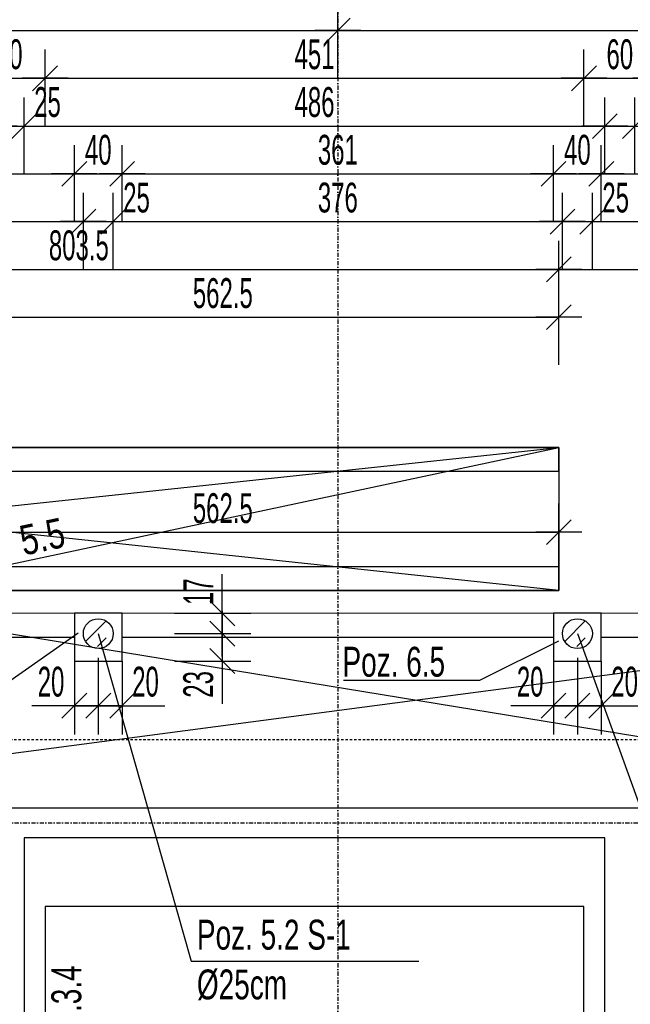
# Model space of a CAD drawing. Header units: millimetres. Extents: x -12386 to -7050, y -1495 to 2173.
# Tile 18 of 25: x -10672 to -10161, y 904 to 1729. Entities that reach past the tile are written whole.
import ezdxf

# ---------------------------------------------------------------- set-up
doc = ezdxf.new("R2010")
doc.units = ezdxf.units.MM
doc.header["$LTSCALE"] = 10
doc.linetypes.add('MO', pattern=[0.7, 0.35, -0.17, 0.01, -0.17])
doc.linetypes.add('MP', pattern=[0.36, 0.2, -0.16])
for name, color, linetype in [('BA_szr', 1, 'Continuous'), ('BA_txs', 2, 'Continuous'), ('BA_wis', 2, 'Continuous'), ('BA_wym', 1, 'Continuous'), ('BD_lpm', 1, 'MP'), ('BD_osm', 1, 'MO'), ('BD_wic', 1, 'Continuous'), ('BD_wig', 3, 'Continuous'), ('BD_wis', 2, 'Continuous'), ('BZ_odn', 1, 'Continuous'), ('BZ_txs', 2, 'Continuous')]:
    doc.layers.add(name, color=color, linetype=linetype)
doc.styles.add('BIKTS', font='bikromsw.shx', dxfattribs={"width": 0.8})
doc.styles.add('BIKWYM', font='bikromsw.shx', dxfattribs={"width": 0.6})
doc.dimstyles.new('BA_KR_100_cm', dxfattribs={"dimtxt": 25, "dimasz": 1.666667, "dimexe": 24, "dimexo": 0, "dimgap": 0, "dimtad": 0, "dimdec": 1, "dimrnd": 0.5, "dimzin": 9, "dimdsep": 46, "dimtxsty": 'BIKWYM', "dimblk": 'WYM-KR', "dimcen": 0, "dimdle": 20, "dimclrd": 256, "dimclre": 256, "dimclrt": 2, "dimadec": 0, "dimazin": 0, "dimtfac": 0.033333, "dimtdec": 1, "dimtmove": 0, "dimatfit": 3, "dimldrblk": 'WYM-KR', "dimfxl": 25, "dimfxlon": 1, "dimtvp": 0.8, "dimtolj": 1, "dimarcsym": 0})
doc.dimstyles.new('BZ_ST_100_cm', dxfattribs={"dimtxt": 25, "dimasz": 1.666667, "dimexe": 24, "dimexo": 0, "dimgap": 0, "dimtad": 0, "dimdec": 1, "dimrnd": 0.5, "dimdsep": 46, "dimtxsty": 'BIKWYM', "dimblk": 'WYM-ST', "dimcen": 0, "dimdle": 20, "dimclrd": 256, "dimclre": 256, "dimclrt": 7, "dimadec": 0, "dimazin": 0, "dimtfac": 0.033333, "dimtdec": 1, "dimtix": 1, "dimtmove": 2, "dimatfit": 3, "dimldrblk": 'WYM-ST', "dimfxl": 25, "dimfxlon": 1, "dimtvp": 0.8, "dimtolj": 1, "dimtzin": 0, "dimarcsym": 0})

# ---------------------------------------------------------------- blocks, each defined once
blk = doc.blocks.new('WYM-ST')
blk.add_hatch(color=256).paths.add_polyline_path([(-13, 2.88), (0, 0), (-13, -2.88)])
blk.add_lwpolyline([(0, 0), (-13, 2.88), (-13, -2.88), (0, 0)])
blk = doc.blocks.new('WYM-KR')
at = {"color": 7, "linetype": 'ByBlock'}
blk.add_line((6.24, 6.24), (-6.24, -6.24), dxfattribs=at)
at = {"linetype": 'ByBlock'}
blk.add_line((11.52, 0), (-11.52, 0), dxfattribs=at)
blk = doc.blocks.new('*D127')
at = {"layer": 'BA_wym', "lineweight": -2}
for p, q in [((-10693.08, 1599.85), (-10693.08, 1663.85)), ((-10668.08, 1599.85), (-10668.08, 1663.85)), ((-10694.74, 1639.85), (-10696.41, 1639.85)), ((-10693.08, 1639.85), (-10668.08, 1639.85)), ((-10666.41, 1639.85), (-10632.36, 1639.85))]:
    blk.add_line(p, q, dxfattribs=at)
at = {"layer": 'Defpoints', "color": 0}
for p in [(-10668.08, 1639.85), (-10693.08, 1043.85), (-10668.08, 1043.85)]:
    blk.add_point(p, dxfattribs=at)
at = {"layer": 'BA_wym', "lineweight": -2, "xscale": 1.666666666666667, "yscale": 1.666666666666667, "zscale": 1.666666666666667}
blk.add_blockref('WYM-KR', (-10693.08, 1639.85), dxfattribs=at)
at = {"layer": 'BA_wym', "lineweight": -2, "xscale": 1.666666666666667, "yscale": 1.666666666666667, "zscale": 1.666666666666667, "rotation": 180}
blk.add_blockref('WYM-KR', (-10668.08, 1639.85), dxfattribs=at)
at = {"layer": 'BA_wym', "color": 2, "insert": (-10648.55, 1659.85), "char_height": 25, "attachment_point": 5, "style": 'BIKWYM'}
blk.add_mtext('\\A1;25', dxfattribs=at)
blk = doc.blocks.new('*D128')
at = {"layer": 'BA_wym', "lineweight": -2}
for p, q in [((-10668.08, 1599.85), (-10668.08, 1663.85)), ((-10182.08, 1599.85), (-10182.08, 1663.85)), ((-10666.41, 1639.85), (-10183.74, 1639.85))]:
    blk.add_line(p, q, dxfattribs=at)
at = {"layer": 'Defpoints', "color": 0}
for p in [(-10182.08, 1639.85), (-10668.08, 1043.85), (-10182.08, 1043.85)]:
    blk.add_point(p, dxfattribs=at)
at = {"layer": 'BA_wym', "lineweight": -2, "xscale": 1.666666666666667, "yscale": 1.666666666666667, "zscale": 1.666666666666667, "rotation": 180}
blk.add_blockref('WYM-KR', (-10668.08, 1639.85), dxfattribs=at)
at = {"layer": 'BA_wym', "lineweight": -2, "xscale": 1.666666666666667, "yscale": 1.666666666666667, "zscale": 1.666666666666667}
blk.add_blockref('WYM-KR', (-10182.08, 1639.85), dxfattribs=at)
at = {"layer": 'BA_wym', "color": 2, "insert": (-10425.08, 1659.85), "char_height": 25, "attachment_point": 5, "style": 'BIKWYM'}
blk.add_mtext('\\A1;486', dxfattribs=at)
blk = doc.blocks.new('*D129')
at = {"layer": 'BA_wym', "lineweight": -2}
for p, q in [((-10182.08, 1599.85), (-10182.08, 1663.85)), ((-10157.08, 1599.85), (-10157.08, 1663.85)), ((-10183.74, 1639.85), (-10185.41, 1639.85)), ((-10182.08, 1639.85), (-10157.08, 1639.85)), ((-10155.41, 1639.85), (-10121.36, 1639.85))]:
    blk.add_line(p, q, dxfattribs=at)
at = {"layer": 'Defpoints', "color": 0}
for p in [(-10157.08, 1639.85), (-10182.08, 1043.85), (-10157.08, 1043.85)]:
    blk.add_point(p, dxfattribs=at)
at = {"layer": 'BA_wym', "lineweight": -2, "xscale": 1.666666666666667, "yscale": 1.666666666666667, "zscale": 1.666666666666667}
blk.add_blockref('WYM-KR', (-10182.08, 1639.85), dxfattribs=at)
at = {"layer": 'BA_wym', "lineweight": -2, "xscale": 1.666666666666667, "yscale": 1.666666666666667, "zscale": 1.666666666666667, "rotation": 180}
blk.add_blockref('WYM-KR', (-10157.08, 1639.85), dxfattribs=at)
at = {"layer": 'BA_wym', "color": 2, "insert": (-10137.55, 1659.85), "char_height": 25, "attachment_point": 5, "style": 'BIKWYM'}
blk.add_mtext('\\A1;25', dxfattribs=at)
blk = doc.blocks.new('*D130')
at = {"layer": 'BA_wym', "lineweight": -2}
for p, q in [((-10157.08, 1599.85), (-10157.08, 1663.85)), ((-9818.07, 1599.85), (-9818.07, 1663.85)), ((-10155.41, 1639.85), (-9819.74, 1639.85))]:
    blk.add_line(p, q, dxfattribs=at)
at = {"layer": 'Defpoints', "color": 0}
for p in [(-9818.07, 1639.85), (-9818.07, 1119.71), (-10157.08, 1043.85)]:
    blk.add_point(p, dxfattribs=at)
at = {"layer": 'BA_wym', "lineweight": -2, "xscale": 1.666666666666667, "yscale": 1.666666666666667, "zscale": 1.666666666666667, "rotation": 180}
blk.add_blockref('WYM-KR', (-10157.08, 1639.85), dxfattribs=at)
at = {"layer": 'BA_wym', "lineweight": -2, "xscale": 1.666666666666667, "yscale": 1.666666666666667, "zscale": 1.666666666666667}
blk.add_blockref('WYM-KR', (-9818.07, 1639.85), dxfattribs=at)
at = {"layer": 'BA_wym', "color": 2, "insert": (-9987.57, 1659.85), "char_height": 25, "attachment_point": 5, "style": 'BIKWYM'}
blk.add_mtext('\\A1;339', dxfattribs=at)
blk = doc.blocks.new('*D138')
at = {"layer": 'BA_wym', "lineweight": -2}
for p, q in [((-10710.58, 1639.85), (-10710.58, 1703.85)), ((-10650.58, 1639.85), (-10650.58, 1703.85)), ((-10708.91, 1679.85), (-10652.24, 1679.85))]:
    blk.add_line(p, q, dxfattribs=at)
at = {"layer": 'Defpoints', "color": 0}
for p in [(-10650.58, 1679.85), (-10710.58, 986.35), (-10650.58, 986.35)]:
    blk.add_point(p, dxfattribs=at)
at = {"layer": 'BA_wym', "lineweight": -2, "xscale": 1.666666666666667, "yscale": 1.666666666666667, "zscale": 1.666666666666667, "rotation": 180}
blk.add_blockref('WYM-KR', (-10710.58, 1679.85), dxfattribs=at)
at = {"layer": 'BA_wym', "lineweight": -2, "xscale": 1.666666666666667, "yscale": 1.666666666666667, "zscale": 1.666666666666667}
blk.add_blockref('WYM-KR', (-10650.58, 1679.85), dxfattribs=at)
at = {"layer": 'BA_wym', "color": 2, "insert": (-10680.58, 1699.85), "char_height": 25, "attachment_point": 5, "style": 'BIKWYM'}
blk.add_mtext('\\A1;60', dxfattribs=at)
blk = doc.blocks.new('*D139')
at = {"layer": 'BA_wym', "lineweight": -2}
for p, q in [((-10650.58, 1639.85), (-10650.58, 1703.85)), ((-10199.58, 1639.85), (-10199.58, 1703.85)), ((-10648.91, 1679.85), (-10201.24, 1679.85))]:
    blk.add_line(p, q, dxfattribs=at)
at = {"layer": 'Defpoints', "color": 0}
for p in [(-10199.58, 1679.85), (-10650.58, 986.35), (-10199.58, 986.35)]:
    blk.add_point(p, dxfattribs=at)
at = {"layer": 'BA_wym', "lineweight": -2, "xscale": 1.666666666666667, "yscale": 1.666666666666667, "zscale": 1.666666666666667, "rotation": 180}
blk.add_blockref('WYM-KR', (-10650.58, 1679.85), dxfattribs=at)
at = {"layer": 'BA_wym', "lineweight": -2, "xscale": 1.666666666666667, "yscale": 1.666666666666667, "zscale": 1.666666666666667}
blk.add_blockref('WYM-KR', (-10199.58, 1679.85), dxfattribs=at)
at = {"layer": 'BA_wym', "color": 2, "insert": (-10425.08, 1699.85), "char_height": 25, "attachment_point": 5, "style": 'BIKWYM'}
blk.add_mtext('\\A1;451', dxfattribs=at)
blk = doc.blocks.new('*D140')
at = {"layer": 'BA_wym', "lineweight": -2}
for p, q in [((-10199.58, 1639.85), (-10199.58, 1703.85)), ((-10139.58, 1639.85), (-10139.58, 1703.85)), ((-10197.91, 1679.85), (-10141.24, 1679.85))]:
    blk.add_line(p, q, dxfattribs=at)
at = {"layer": 'Defpoints', "color": 0}
for p in [(-10139.58, 1679.85), (-10199.58, 986.35), (-10139.58, 986.35)]:
    blk.add_point(p, dxfattribs=at)
at = {"layer": 'BA_wym', "lineweight": -2, "xscale": 1.666666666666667, "yscale": 1.666666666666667, "zscale": 1.666666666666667, "rotation": 180}
blk.add_blockref('WYM-KR', (-10199.58, 1679.85), dxfattribs=at)
at = {"layer": 'BA_wym', "lineweight": -2, "xscale": 1.666666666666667, "yscale": 1.666666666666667, "zscale": 1.666666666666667}
blk.add_blockref('WYM-KR', (-10139.58, 1679.85), dxfattribs=at)
at = {"layer": 'BA_wym', "color": 2, "insert": (-10169.58, 1699.85), "char_height": 25, "attachment_point": 5, "style": 'BIKWYM'}
blk.add_mtext('\\A1;60', dxfattribs=at)
blk = doc.blocks.new('*D148')
at = {"layer": 'BA_wym', "lineweight": -2}
for p, q in [((-11005.58, 1679.85), (-11005.58, 1743.85)), ((-10405.58, 1679.85), (-10405.58, 1743.85)), ((-11003.91, 1719.85), (-10407.24, 1719.85))]:
    blk.add_line(p, q, dxfattribs=at)
at = {"layer": 'Defpoints', "color": 0}
for p in [(-10405.58, 1719.85), (-11005.58, 1379.85), (-10405.58, 1222.75)]:
    blk.add_point(p, dxfattribs=at)
at = {"layer": 'BA_wym', "lineweight": -2, "xscale": 1.666666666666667, "yscale": 1.666666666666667, "zscale": 1.666666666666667, "rotation": 180}
blk.add_blockref('WYM-KR', (-11005.58, 1719.85), dxfattribs=at)
at = {"layer": 'BA_wym', "lineweight": -2, "xscale": 1.666666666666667, "yscale": 1.666666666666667, "zscale": 1.666666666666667}
blk.add_blockref('WYM-KR', (-10405.58, 1719.85), dxfattribs=at)
at = {"layer": 'BA_wym', "color": 2, "insert": (-10705.58, 1739.85), "char_height": 25, "attachment_point": 5, "style": 'BIKWYM'}
blk.add_mtext('\\A1;600', dxfattribs=at)
blk = doc.blocks.new('*D149')
at = {"layer": 'BA_wym', "lineweight": -2}
for p, q in [((-10405.58, 1679.85), (-10405.58, 1743.85)), ((-9805.58, 1679.85), (-9805.58, 1743.85)), ((-10403.91, 1719.85), (-9807.24, 1719.85))]:
    blk.add_line(p, q, dxfattribs=at)
at = {"layer": 'Defpoints', "color": 0}
for p in [(-9805.58, 1719.85), (-9805.58, 1370.37), (-10405.58, 1361.23)]:
    blk.add_point(p, dxfattribs=at)
at = {"layer": 'BA_wym', "lineweight": -2, "xscale": 1.666666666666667, "yscale": 1.666666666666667, "zscale": 1.666666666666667, "rotation": 180}
blk.add_blockref('WYM-KR', (-10405.58, 1719.85), dxfattribs=at)
at = {"layer": 'BA_wym', "lineweight": -2, "xscale": 1.666666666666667, "yscale": 1.666666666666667, "zscale": 1.666666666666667}
blk.add_blockref('WYM-KR', (-9805.58, 1719.85), dxfattribs=at)
at = {"layer": 'BA_wym', "color": 2, "insert": (-10105.58, 1739.85), "char_height": 25, "attachment_point": 5, "style": 'BIKWYM'}
blk.add_mtext('\\A1;600', dxfattribs=at)
blk = doc.blocks.new('*D155')
at = {"layer": 'BA_wym', "lineweight": -2}
for p, q in [((-10935.58, 1719.85), (-10935.58, 1783.85)), ((-9875.58, 1719.85), (-9875.58, 1783.85)), ((-10933.91, 1759.85), (-9877.24, 1759.85))]:
    blk.add_line(p, q, dxfattribs=at)
at = {"layer": 'Defpoints', "color": 0}
for p in [(-9875.58, 1759.85), (-10935.58, 1172.35), (-9875.58, 1172.35)]:
    blk.add_point(p, dxfattribs=at)
at = {"layer": 'BA_wym', "lineweight": -2, "xscale": 1.666666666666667, "yscale": 1.666666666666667, "zscale": 1.666666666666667, "rotation": 180}
blk.add_blockref('WYM-KR', (-10935.58, 1759.85), dxfattribs=at)
at = {"layer": 'BA_wym', "lineweight": -2, "xscale": 1.666666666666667, "yscale": 1.666666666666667, "zscale": 1.666666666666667}
blk.add_blockref('WYM-KR', (-9875.58, 1759.85), dxfattribs=at)
at = {"layer": 'BA_wym', "color": 2, "insert": (-10405.58, 1779.85), "char_height": 25, "attachment_point": 5, "style": 'BIKWYM'}
blk.add_mtext('\\A1;1060', dxfattribs=at)
blk = doc.blocks.new('*D159')
at = {"layer": 'BA_wym', "lineweight": -2}
for p, q in [((-11755.58, 1759.85), (-11755.58, 1823.85)), ((-9055.58, 1759.85), (-9055.58, 1823.85)), ((-11753.91, 1799.85), (-9057.24, 1799.85))]:
    blk.add_line(p, q, dxfattribs=at)
at = {"layer": 'Defpoints', "color": 0}
for p in [(-9055.58, 1799.85), (-9055.58, 1126.35), (-11755.58, 806.35)]:
    blk.add_point(p, dxfattribs=at)
at = {"layer": 'BA_wym', "lineweight": -2, "xscale": 1.666666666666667, "yscale": 1.666666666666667, "zscale": 1.666666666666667, "rotation": 180}
blk.add_blockref('WYM-KR', (-11755.58, 1799.85), dxfattribs=at)
at = {"layer": 'BA_wym', "lineweight": -2, "xscale": 1.666666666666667, "yscale": 1.666666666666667, "zscale": 1.666666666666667}
blk.add_blockref('WYM-KR', (-9055.58, 1799.85), dxfattribs=at)
at = {"layer": 'BA_wym', "color": 2, "insert": (-10405.58, 1819.85), "char_height": 25, "attachment_point": 5, "style": 'BIKWYM'}
blk.add_mtext('\\A1;2700', dxfattribs=at)
blk = doc.blocks.new('*D161')
at = {"layer": 'BA_wym', "lineweight": -2}
for p, q in [((-11879.08, 1799.85), (-11879.08, 1863.85)), ((-8932.08, 1799.85), (-8932.08, 1863.85)), ((-11877.41, 1839.85), (-8933.74, 1839.85))]:
    blk.add_line(p, q, dxfattribs=at)
at = {"layer": 'Defpoints', "color": 0}
for p in [(-8932.08, 1839.85), (-11879.08, 806.35), (-8932.08, 806.35)]:
    blk.add_point(p, dxfattribs=at)
at = {"layer": 'BA_wym', "lineweight": -2, "xscale": 1.666666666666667, "yscale": 1.666666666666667, "zscale": 1.666666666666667, "rotation": 180}
blk.add_blockref('WYM-KR', (-11879.08, 1839.85), dxfattribs=at)
at = {"layer": 'BA_wym', "lineweight": -2, "xscale": 1.666666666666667, "yscale": 1.666666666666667, "zscale": 1.666666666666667}
blk.add_blockref('WYM-KR', (-8932.08, 1839.85), dxfattribs=at)
at = {"layer": 'BA_wym', "color": 2, "insert": (-10405.58, 1859.85), "char_height": 25, "attachment_point": 5, "style": 'BIKWYM'}
blk.add_mtext('\\A1;2947', dxfattribs=at)
blk = doc.blocks.new('*D163')
at = {"layer": 'BA_wym', "lineweight": -2}
for p, q in [((-10986.63, 1519.85), (-10986.63, 1583.85)), ((-10618.57, 1519.85), (-10618.57, 1583.85)), ((-10984.96, 1559.85), (-10620.23, 1559.85))]:
    blk.add_line(p, q, dxfattribs=at)
at = {"layer": 'Defpoints', "color": 0}
for p in [(-10618.57, 1559.85), (-10986.63, 1214.85), (-10618.57, 1214.86)]:
    blk.add_point(p, dxfattribs=at)
at = {"layer": 'BA_wym', "lineweight": -2, "xscale": 1.666666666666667, "yscale": 1.666666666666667, "zscale": 1.666666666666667, "rotation": 180}
blk.add_blockref('WYM-KR', (-10986.63, 1559.85), dxfattribs=at)
at = {"layer": 'BA_wym', "lineweight": -2, "xscale": 1.666666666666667, "yscale": 1.666666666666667, "zscale": 1.666666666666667}
blk.add_blockref('WYM-KR', (-10618.57, 1559.85), dxfattribs=at)
at = {"layer": 'BA_wym', "color": 2, "insert": (-10802.6, 1579.85), "char_height": 25, "attachment_point": 5, "style": 'BIKWYM'}
blk.add_mtext('\\A1;368', dxfattribs=at)
blk = doc.blocks.new('*D164')
at = {"layer": 'BA_wym', "lineweight": -2}
for p, q in [((-10618.57, 1519.85), (-10618.57, 1583.85)), ((-10593.57, 1519.85), (-10593.57, 1583.85)), ((-10620.23, 1559.85), (-10621.9, 1559.85)), ((-10618.57, 1559.85), (-10593.57, 1559.85)), ((-10591.9, 1559.85), (-10557.85, 1559.85))]:
    blk.add_line(p, q, dxfattribs=at)
at = {"layer": 'Defpoints', "color": 0}
for p in [(-10593.57, 1559.85), (-10618.57, 1214.86), (-10593.57, 1214.86)]:
    blk.add_point(p, dxfattribs=at)
at = {"layer": 'BA_wym', "lineweight": -2, "xscale": 1.666666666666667, "yscale": 1.666666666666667, "zscale": 1.666666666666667}
blk.add_blockref('WYM-KR', (-10618.57, 1559.85), dxfattribs=at)
at = {"layer": 'BA_wym', "lineweight": -2, "xscale": 1.666666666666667, "yscale": 1.666666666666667, "zscale": 1.666666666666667, "rotation": 180}
blk.add_blockref('WYM-KR', (-10593.57, 1559.85), dxfattribs=at)
at = {"layer": 'BA_wym', "color": 2, "insert": (-10574.04, 1579.85), "char_height": 25, "attachment_point": 5, "style": 'BIKWYM'}
blk.add_mtext('\\A1;25', dxfattribs=at)
blk = doc.blocks.new('*D165')
at = {"layer": 'BA_wym', "lineweight": -2}
for p, q in [((-10593.57, 1519.85), (-10593.57, 1583.85)), ((-10217.59, 1519.85), (-10217.59, 1583.85)), ((-10591.9, 1559.85), (-10219.25, 1559.85))]:
    blk.add_line(p, q, dxfattribs=at)
at = {"layer": 'Defpoints', "color": 0}
for p in [(-10217.59, 1559.85), (-10593.57, 1214.86), (-10217.59, 1214.86)]:
    blk.add_point(p, dxfattribs=at)
at = {"layer": 'BA_wym', "lineweight": -2, "xscale": 1.666666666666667, "yscale": 1.666666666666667, "zscale": 1.666666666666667, "rotation": 180}
blk.add_blockref('WYM-KR', (-10593.57, 1559.85), dxfattribs=at)
at = {"layer": 'BA_wym', "lineweight": -2, "xscale": 1.666666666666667, "yscale": 1.666666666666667, "zscale": 1.666666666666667}
blk.add_blockref('WYM-KR', (-10217.59, 1559.85), dxfattribs=at)
at = {"layer": 'BA_wym', "color": 2, "insert": (-10405.58, 1579.85), "char_height": 25, "attachment_point": 5, "style": 'BIKWYM'}
blk.add_mtext('\\A1;376', dxfattribs=at)
blk = doc.blocks.new('*D166')
at = {"layer": 'BA_wym', "lineweight": -2}
for p, q in [((-10217.59, 1519.85), (-10217.59, 1583.85)), ((-10192.59, 1519.85), (-10192.59, 1583.85)), ((-10219.25, 1559.85), (-10220.92, 1559.85)), ((-10217.59, 1559.85), (-10192.59, 1559.85)), ((-10190.92, 1559.85), (-10156.87, 1559.85))]:
    blk.add_line(p, q, dxfattribs=at)
at = {"layer": 'Defpoints', "color": 0}
for p in [(-10192.59, 1559.85), (-10217.59, 1214.86), (-10192.59, 1214.86)]:
    blk.add_point(p, dxfattribs=at)
at = {"layer": 'BA_wym', "lineweight": -2, "xscale": 1.666666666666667, "yscale": 1.666666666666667, "zscale": 1.666666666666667}
blk.add_blockref('WYM-KR', (-10217.59, 1559.85), dxfattribs=at)
at = {"layer": 'BA_wym', "lineweight": -2, "xscale": 1.666666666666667, "yscale": 1.666666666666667, "zscale": 1.666666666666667, "rotation": 180}
blk.add_blockref('WYM-KR', (-10192.59, 1559.85), dxfattribs=at)
at = {"layer": 'BA_wym', "color": 2, "insert": (-10173.06, 1579.85), "char_height": 25, "attachment_point": 5, "style": 'BIKWYM'}
blk.add_mtext('\\A1;25', dxfattribs=at)
blk = doc.blocks.new('*D167')
at = {"layer": 'BA_wym', "lineweight": -2}
for p, q in [((-10192.59, 1519.85), (-10192.59, 1583.85)), ((-9824.53, 1519.85), (-9824.53, 1583.85)), ((-10190.92, 1559.85), (-9826.19, 1559.85))]:
    blk.add_line(p, q, dxfattribs=at)
at = {"layer": 'Defpoints', "color": 0}
for p in [(-9824.53, 1559.85), (-10192.59, 1214.86), (-9824.53, 1214.85)]:
    blk.add_point(p, dxfattribs=at)
at = {"layer": 'BA_wym', "lineweight": -2, "xscale": 1.666666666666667, "yscale": 1.666666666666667, "zscale": 1.666666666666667, "rotation": 180}
blk.add_blockref('WYM-KR', (-10192.59, 1559.85), dxfattribs=at)
at = {"layer": 'BA_wym', "lineweight": -2, "xscale": 1.666666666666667, "yscale": 1.666666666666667, "zscale": 1.666666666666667}
blk.add_blockref('WYM-KR', (-9824.53, 1559.85), dxfattribs=at)
at = {"layer": 'BA_wym', "color": 2, "insert": (-10008.56, 1579.85), "char_height": 25, "attachment_point": 5, "style": 'BIKWYM'}
blk.add_mtext('\\A1;368', dxfattribs=at)
blk = doc.blocks.new('*D171')
at = {"layer": 'BA_wym', "lineweight": -2}
for p, q in [((-10626.07, 1191.88), (-10626.07, 1130.48)), ((-10606.07, 1194.48), (-10606.07, 1130.48)), ((-10627.73, 1154.48), (-10661.78, 1154.48)), ((-10626.07, 1154.48), (-10606.07, 1154.48)), ((-10604.4, 1154.48), (-10602.73, 1154.48))]:
    blk.add_line(p, q, dxfattribs=at)
at = {"layer": 'Defpoints', "color": 0}
for p in [(-10606.07, 1202.36), (-10626.07, 1191.88), (-10606.07, 1154.48)]:
    blk.add_point(p, dxfattribs=at)
at = {"layer": 'BA_wym', "lineweight": -2, "xscale": 1.666666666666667, "yscale": 1.666666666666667, "zscale": 1.666666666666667}
blk.add_blockref('WYM-KR', (-10626.07, 1154.48), dxfattribs=at)
at = {"layer": 'BA_wym', "lineweight": -2, "xscale": 1.666666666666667, "yscale": 1.666666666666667, "zscale": 1.666666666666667, "rotation": 180}
blk.add_blockref('WYM-KR', (-10606.07, 1154.48), dxfattribs=at)
at = {"layer": 'BA_wym', "color": 2, "insert": (-10645.59, 1174.48), "char_height": 25, "attachment_point": 5, "style": 'BIKWYM'}
blk.add_mtext('\\A1;20', dxfattribs=at)
blk = doc.blocks.new('*D172')
at = {"layer": 'BA_wym', "lineweight": -2}
for p, q in [((-10606.07, 1194.48), (-10606.07, 1130.48)), ((-10586.07, 1191.88), (-10586.07, 1130.48)), ((-10607.73, 1154.48), (-10609.4, 1154.48)), ((-10606.07, 1154.48), (-10586.07, 1154.48)), ((-10584.4, 1154.48), (-10550.35, 1154.48))]:
    blk.add_line(p, q, dxfattribs=at)
at = {"layer": 'Defpoints', "color": 0}
for p in [(-10606.07, 1202.36), (-10586.07, 1191.88), (-10586.07, 1154.48)]:
    blk.add_point(p, dxfattribs=at)
at = {"layer": 'BA_wym', "lineweight": -2, "xscale": 1.666666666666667, "yscale": 1.666666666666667, "zscale": 1.666666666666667}
blk.add_blockref('WYM-KR', (-10606.07, 1154.48), dxfattribs=at)
at = {"layer": 'BA_wym', "lineweight": -2, "xscale": 1.666666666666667, "yscale": 1.666666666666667, "zscale": 1.666666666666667, "rotation": 180}
blk.add_blockref('WYM-KR', (-10586.07, 1154.48), dxfattribs=at)
at = {"layer": 'BA_wym', "color": 2, "insert": (-10566.54, 1174.48), "char_height": 25, "attachment_point": 5, "style": 'BIKWYM'}
blk.add_mtext('\\A1;20', dxfattribs=at)
blk = doc.blocks.new('*D173')
at = {"layer": 'BA_wym', "lineweight": -2}
for p, q in [((-10225.09, 1191.88), (-10225.09, 1130.48)), ((-10205.09, 1194.48), (-10205.09, 1130.48)), ((-10226.75, 1154.48), (-10260.8, 1154.48)), ((-10225.09, 1154.48), (-10205.09, 1154.48)), ((-10203.42, 1154.48), (-10201.75, 1154.48))]:
    blk.add_line(p, q, dxfattribs=at)
at = {"layer": 'Defpoints', "color": 0}
for p in [(-10205.09, 1202.36), (-10225.09, 1191.88), (-10205.09, 1154.48)]:
    blk.add_point(p, dxfattribs=at)
at = {"layer": 'BA_wym', "lineweight": -2, "xscale": 1.666666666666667, "yscale": 1.666666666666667, "zscale": 1.666666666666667}
blk.add_blockref('WYM-KR', (-10225.09, 1154.48), dxfattribs=at)
at = {"layer": 'BA_wym', "lineweight": -2, "xscale": 1.666666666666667, "yscale": 1.666666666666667, "zscale": 1.666666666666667, "rotation": 180}
blk.add_blockref('WYM-KR', (-10205.09, 1154.48), dxfattribs=at)
at = {"layer": 'BA_wym', "color": 2, "insert": (-10244.61, 1174.48), "char_height": 25, "attachment_point": 5, "style": 'BIKWYM'}
blk.add_mtext('\\A1;20', dxfattribs=at)
blk = doc.blocks.new('*D174')
at = {"layer": 'BA_wym', "lineweight": -2}
for p, q in [((-10205.09, 1194.48), (-10205.09, 1130.48)), ((-10185.09, 1191.88), (-10185.09, 1130.48)), ((-10206.75, 1154.48), (-10208.42, 1154.48)), ((-10205.09, 1154.48), (-10185.09, 1154.48)), ((-10183.42, 1154.48), (-10149.37, 1154.48))]:
    blk.add_line(p, q, dxfattribs=at)
at = {"layer": 'Defpoints', "color": 0}
for p in [(-10205.09, 1202.36), (-10185.09, 1191.88), (-10185.09, 1154.48)]:
    blk.add_point(p, dxfattribs=at)
at = {"layer": 'BA_wym', "lineweight": -2, "xscale": 1.666666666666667, "yscale": 1.666666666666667, "zscale": 1.666666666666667}
blk.add_blockref('WYM-KR', (-10205.09, 1154.48), dxfattribs=at)
at = {"layer": 'BA_wym', "lineweight": -2, "xscale": 1.666666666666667, "yscale": 1.666666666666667, "zscale": 1.666666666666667, "rotation": 180}
blk.add_blockref('WYM-KR', (-10185.09, 1154.48), dxfattribs=at)
at = {"layer": 'BA_wym', "color": 2, "insert": (-10165.56, 1174.48), "char_height": 25, "attachment_point": 5, "style": 'BIKWYM'}
blk.add_mtext('\\A1;20', dxfattribs=at)
blk = doc.blocks.new('*D180')
at = {"layer": 'BA_wym', "lineweight": -2}
for p, q in [((-10984.08, 1559.85), (-10984.08, 1623.85)), ((-10626.07, 1559.85), (-10626.07, 1623.85)), ((-10982.41, 1599.85), (-10627.73, 1599.85))]:
    blk.add_line(p, q, dxfattribs=at)
at = {"layer": 'Defpoints', "color": 0}
for p in [(-10626.07, 1599.85), (-10984.08, 1239.85), (-10626.07, 1231.88)]:
    blk.add_point(p, dxfattribs=at)
at = {"layer": 'BA_wym', "lineweight": -2, "xscale": 1.666666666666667, "yscale": 1.666666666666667, "zscale": 1.666666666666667, "rotation": 180}
blk.add_blockref('WYM-KR', (-10984.08, 1599.85), dxfattribs=at)
at = {"layer": 'BA_wym', "lineweight": -2, "xscale": 1.666666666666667, "yscale": 1.666666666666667, "zscale": 1.666666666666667}
blk.add_blockref('WYM-KR', (-10626.07, 1599.85), dxfattribs=at)
at = {"layer": 'BA_wym', "color": 2, "insert": (-10805.07, 1619.85), "char_height": 25, "attachment_point": 5, "style": 'BIKWYM'}
blk.add_mtext('\\A1;358', dxfattribs=at)
blk = doc.blocks.new('*D181')
at = {"layer": 'BA_wym', "lineweight": -2}
for p, q in [((-10626.07, 1559.85), (-10626.07, 1623.85)), ((-10586.07, 1559.85), (-10586.07, 1623.85)), ((-10624.4, 1599.85), (-10587.73, 1599.85))]:
    blk.add_line(p, q, dxfattribs=at)
at = {"layer": 'Defpoints', "color": 0}
for p in [(-10586.07, 1599.85), (-10626.07, 1231.88), (-10586.07, 1231.86)]:
    blk.add_point(p, dxfattribs=at)
at = {"layer": 'BA_wym', "lineweight": -2, "xscale": 1.666666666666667, "yscale": 1.666666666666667, "zscale": 1.666666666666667, "rotation": 180}
blk.add_blockref('WYM-KR', (-10626.07, 1599.85), dxfattribs=at)
at = {"layer": 'BA_wym', "lineweight": -2, "xscale": 1.666666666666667, "yscale": 1.666666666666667, "zscale": 1.666666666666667}
blk.add_blockref('WYM-KR', (-10586.07, 1599.85), dxfattribs=at)
at = {"layer": 'BA_wym', "color": 2, "insert": (-10606.07, 1619.85), "char_height": 25, "attachment_point": 5, "style": 'BIKWYM'}
blk.add_mtext('\\A1;40', dxfattribs=at)
blk = doc.blocks.new('*D182')
at = {"layer": 'BA_wym', "lineweight": -2}
for p, q in [((-10586.07, 1559.85), (-10586.07, 1623.85)), ((-10225.09, 1559.85), (-10225.09, 1623.85)), ((-10584.4, 1599.85), (-10226.75, 1599.85))]:
    blk.add_line(p, q, dxfattribs=at)
at = {"layer": 'Defpoints', "color": 0}
for p in [(-10225.09, 1599.85), (-10586.07, 1231.86), (-10225.09, 1231.88)]:
    blk.add_point(p, dxfattribs=at)
at = {"layer": 'BA_wym', "lineweight": -2, "xscale": 1.666666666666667, "yscale": 1.666666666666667, "zscale": 1.666666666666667, "rotation": 180}
blk.add_blockref('WYM-KR', (-10586.07, 1599.85), dxfattribs=at)
at = {"layer": 'BA_wym', "lineweight": -2, "xscale": 1.666666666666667, "yscale": 1.666666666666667, "zscale": 1.666666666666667}
blk.add_blockref('WYM-KR', (-10225.09, 1599.85), dxfattribs=at)
at = {"layer": 'BA_wym', "color": 2, "insert": (-10405.58, 1619.85), "char_height": 25, "attachment_point": 5, "style": 'BIKWYM'}
blk.add_mtext('\\A1;361', dxfattribs=at)
blk = doc.blocks.new('*D183')
at = {"layer": 'BA_wym', "lineweight": -2}
for p, q in [((-10225.09, 1559.85), (-10225.09, 1623.85)), ((-10185.09, 1559.85), (-10185.09, 1623.85)), ((-10223.42, 1599.85), (-10186.75, 1599.85))]:
    blk.add_line(p, q, dxfattribs=at)
at = {"layer": 'Defpoints', "color": 0}
for p in [(-10185.09, 1599.85), (-10225.09, 1231.88), (-10185.09, 1231.88)]:
    blk.add_point(p, dxfattribs=at)
at = {"layer": 'BA_wym', "lineweight": -2, "xscale": 1.666666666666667, "yscale": 1.666666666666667, "zscale": 1.666666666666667, "rotation": 180}
blk.add_blockref('WYM-KR', (-10225.09, 1599.85), dxfattribs=at)
at = {"layer": 'BA_wym', "lineweight": -2, "xscale": 1.666666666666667, "yscale": 1.666666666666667, "zscale": 1.666666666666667}
blk.add_blockref('WYM-KR', (-10185.09, 1599.85), dxfattribs=at)
at = {"layer": 'BA_wym', "color": 2, "insert": (-10205.09, 1619.85), "char_height": 25, "attachment_point": 5, "style": 'BIKWYM'}
blk.add_mtext('\\A1;40', dxfattribs=at)
blk = doc.blocks.new('*D184')
at = {"layer": 'BA_wym', "lineweight": -2}
for p, q in [((-10185.09, 1559.85), (-10185.09, 1623.85)), ((-9827.07, 1559.85), (-9827.07, 1623.85)), ((-10183.42, 1599.85), (-9828.74, 1599.85))]:
    blk.add_line(p, q, dxfattribs=at)
at = {"layer": 'Defpoints', "color": 0}
for p in [(-9827.07, 1599.85), (-10185.09, 1231.88), (-9827.07, 1231.9)]:
    blk.add_point(p, dxfattribs=at)
at = {"layer": 'BA_wym', "lineweight": -2, "xscale": 1.666666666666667, "yscale": 1.666666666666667, "zscale": 1.666666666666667, "rotation": 180}
blk.add_blockref('WYM-KR', (-10185.09, 1599.85), dxfattribs=at)
at = {"layer": 'BA_wym', "lineweight": -2, "xscale": 1.666666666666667, "yscale": 1.666666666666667, "zscale": 1.666666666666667}
blk.add_blockref('WYM-KR', (-9827.07, 1599.85), dxfattribs=at)
at = {"layer": 'BA_wym', "color": 2, "insert": (-10006.08, 1619.85), "char_height": 25, "attachment_point": 5, "style": 'BIKWYM'}
blk.add_mtext('\\A1;358', dxfattribs=at)
blk = doc.blocks.new('*D192')
at = {"layer": 'BA_wym', "lineweight": -2}
for p, q in [((-10783.08, 1259.8), (-10783.08, 1323.8)), ((-10220.58, 1259.8), (-10220.58, 1323.8)), ((-10781.41, 1299.8), (-10222.24, 1299.8))]:
    blk.add_line(p, q, dxfattribs=at)
at = {"layer": 'Defpoints', "color": 0}
for p in [(-10220.58, 1299.8), (-10783.08, 1250.85), (-10220.58, 1250.85)]:
    blk.add_point(p, dxfattribs=at)
at = {"layer": 'BA_wym', "lineweight": -2, "xscale": 1.666666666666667, "yscale": 1.666666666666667, "zscale": 1.666666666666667, "rotation": 180}
blk.add_blockref('WYM-KR', (-10783.08, 1299.8), dxfattribs=at)
at = {"layer": 'BA_wym', "lineweight": -2, "xscale": 1.666666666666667, "yscale": 1.666666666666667, "zscale": 1.666666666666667}
blk.add_blockref('WYM-KR', (-10220.58, 1299.8), dxfattribs=at)
at = {"layer": 'BA_wym', "color": 2, "insert": (-10501.83, 1319.8), "char_height": 25, "attachment_point": 5, "style": 'BIKWYM'}
blk.add_mtext('\\A1;562.5', dxfattribs=at)
blk = doc.blocks.new('*D195')
at = {"layer": 'BA_wym', "lineweight": -2}
for p, q in [((-10783.08, 1439.85), (-10783.08, 1503.85)), ((-10220.58, 1439.85), (-10220.58, 1503.85)), ((-10781.41, 1479.85), (-10222.24, 1479.85))]:
    blk.add_line(p, q, dxfattribs=at)
at = {"layer": 'Defpoints', "color": 0}
for p in [(-10220.58, 1479.85), (-10783.08, 1379.85), (-10220.58, 1370.85)]:
    blk.add_point(p, dxfattribs=at)
at = {"layer": 'BA_wym', "lineweight": -2, "xscale": 1.666666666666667, "yscale": 1.666666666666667, "zscale": 1.666666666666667, "rotation": 180}
blk.add_blockref('WYM-KR', (-10783.08, 1479.85), dxfattribs=at)
at = {"layer": 'BA_wym', "lineweight": -2, "xscale": 1.666666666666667, "yscale": 1.666666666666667, "zscale": 1.666666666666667}
blk.add_blockref('WYM-KR', (-10220.58, 1479.85), dxfattribs=at)
at = {"layer": 'BA_wym', "color": 2, "insert": (-10501.83, 1499.85), "char_height": 25, "attachment_point": 5, "style": 'BIKWYM'}
blk.add_mtext('\\A1;562.5', dxfattribs=at)
blk = doc.blocks.new('*D196')
at = {"layer": 'BA_wym', "lineweight": -2}
for p, q in [((-11024.08, 1479.85), (-11024.08, 1543.85)), ((-10220.58, 1479.85), (-10220.58, 1543.85)), ((-11022.41, 1519.85), (-10222.24, 1519.85))]:
    blk.add_line(p, q, dxfattribs=at)
at = {"layer": 'Defpoints', "color": 0}
for p in [(-10220.58, 1519.85), (-11024.08, 1379.85), (-10220.58, 1370.85)]:
    blk.add_point(p, dxfattribs=at)
at = {"layer": 'BA_wym', "lineweight": -2, "xscale": 1.666666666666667, "yscale": 1.666666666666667, "zscale": 1.666666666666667, "rotation": 180}
blk.add_blockref('WYM-KR', (-11024.08, 1519.85), dxfattribs=at)
at = {"layer": 'BA_wym', "lineweight": -2, "xscale": 1.666666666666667, "yscale": 1.666666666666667, "zscale": 1.666666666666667}
blk.add_blockref('WYM-KR', (-10220.58, 1519.85), dxfattribs=at)
at = {"layer": 'BA_wym', "color": 2, "insert": (-10622.33, 1539.85), "char_height": 25, "attachment_point": 5, "style": 'BIKWYM'}
blk.add_mtext('\\A1;803.5', dxfattribs=at)
blk = doc.blocks.new('*D197')
at = {"layer": 'BA_wym', "lineweight": -2}
for p, q in [((-10220.58, 1479.85), (-10220.58, 1543.85)), ((-9787.07, 1479.85), (-9787.07, 1543.85)), ((-10218.91, 1519.85), (-9788.74, 1519.85))]:
    blk.add_line(p, q, dxfattribs=at)
at = {"layer": 'Defpoints', "color": 0}
for p in [(-9787.07, 1519.85), (-10220.58, 1370.85), (-9787.07, 1231.9)]:
    blk.add_point(p, dxfattribs=at)
at = {"layer": 'BA_wym', "lineweight": -2, "xscale": 1.666666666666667, "yscale": 1.666666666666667, "zscale": 1.666666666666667, "rotation": 180}
blk.add_blockref('WYM-KR', (-10220.58, 1519.85), dxfattribs=at)
at = {"layer": 'BA_wym', "lineweight": -2, "xscale": 1.666666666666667, "yscale": 1.666666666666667, "zscale": 1.666666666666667}
blk.add_blockref('WYM-KR', (-9787.07, 1519.85), dxfattribs=at)
at = {"layer": 'BA_wym', "color": 2, "insert": (-10003.82, 1539.85), "char_height": 25, "attachment_point": 5, "style": 'BIKWYM'}
blk.add_mtext('\\A1;433.5', dxfattribs=at)
blk = doc.blocks.new('*D213')
at = {"layer": 'BA_wym', "lineweight": -2}
for p, q in [((-10542.3, 1214.86), (-10478.3, 1214.86)), ((-10502.3, 1216.52), (-10502.3, 1218.19)), ((-10502.3, 1214.86), (-10502.3, 1191.88)), ((-10542.3, 1191.88), (-10478.3, 1191.88)), ((-10502.3, 1190.21), (-10502.3, 1156.17))]:
    blk.add_line(p, q, dxfattribs=at)
at = {"layer": 'Defpoints', "color": 0}
for p in [(-10593.57, 1214.86), (-10586.07, 1191.88), (-10502.3, 1191.88)]:
    blk.add_point(p, dxfattribs=at)
at = {"layer": 'BA_wym', "lineweight": -2, "xscale": 1.666666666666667, "yscale": 1.666666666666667, "zscale": 1.666666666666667}
for p, rotation in [((-10502.3, 1214.86), 270), ((-10502.3, 1191.88), 90)]:
    blk.add_blockref('WYM-KR', p, dxfattribs=dict(at, rotation=rotation))
at = {"layer": 'BA_wym', "color": 2, "insert": (-10522.3, 1172.36), "char_height": 25, "attachment_point": 5, "rotation": 90, "style": 'BIKWYM'}
blk.add_mtext('\\A1;23', dxfattribs=at)
blk = doc.blocks.new('*D214')
at = {"layer": 'BA_wym', "lineweight": -2}
for p, q in [((-10502.3, 1233.55), (-10502.3, 1264.74)), ((-10542.3, 1231.88), (-10478.3, 1231.88)), ((-10502.3, 1214.86), (-10502.3, 1231.88)), ((-10542.3, 1214.86), (-10478.3, 1214.86)), ((-10502.3, 1213.19), (-10502.3, 1211.52))]:
    blk.add_line(p, q, dxfattribs=at)
at = {"layer": 'Defpoints', "color": 0}
for p in [(-10586.07, 1231.88), (-10502.3, 1231.88), (-10593.57, 1214.86)]:
    blk.add_point(p, dxfattribs=at)
at = {"layer": 'BA_wym', "lineweight": -2, "xscale": 1.666666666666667, "yscale": 1.666666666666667, "zscale": 1.666666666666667}
for p, rotation in [((-10502.3, 1231.88), 270), ((-10502.3, 1214.86), 90)]:
    blk.add_blockref('WYM-KR', p, dxfattribs=dict(at, rotation=rotation))
at = {"layer": 'BA_wym', "color": 2, "insert": (-10522.3, 1249.98), "char_height": 25, "attachment_point": 5, "rotation": 90, "style": 'BIKWYM'}
blk.add_mtext('\\A1;17', dxfattribs=at)

msp = doc.modelspace()

# ---------------------------------------------------------------- hatches: boundary and pattern name
at = {"layer": 'BA_szr'}
h = msp.add_hatch(dxfattribs=at)
h.set_pattern_fill('BIK_ZELBET', color=256, scale=100, angle=45, pattern_type=2)
h.set_pattern_definition([(45, (-91.96, -5), (-14.142136, 14.142136), []), (45, (-99.03, 2.071), (-14.142136, 14.142136), [10, -10])])
edge = h.paths.add_edge_path()
edge.add_ellipse((-10606.06, 1214.85), major_axis=(0, 12.5), ratio=0.999433, start_angle=0, end_angle=360)
h = msp.add_hatch(dxfattribs=at)
h.set_pattern_fill('BIK_ZELBET', color=256, scale=100, angle=45, pattern_type=2)
h.set_pattern_definition([(45, (309.018, -4.996), (-14.142136, 14.142136), []), (45, (301.947, 2.076), (-14.142136, 14.142136), [10, -10])])
edge = h.paths.add_edge_path()
edge.add_ellipse((-10205.09, 1214.86), major_axis=(12.5, 0), ratio=1, start_angle=0, end_angle=360)

# ---------------------------------------------------------------- linework, layer by layer
at = {"layer": 'BA_wis'}
msp.add_lwpolyline([(-10345.58, 632.35), (-10199.58, 632.35), (-10199.58, 986.35), (-10650.58, 986.35), (-10650.58, 797.35), (-10345.58, 797.35)], close=True, dxfattribs=at)
at = {"layer": 'BD_lpm', "color": 2}
msp.add_lwpolyline([(-11024.08, 1172.35), (-10935.58, 1172.35), (-10935.58, 1126.34), (-9875.58, 1126.35), (-9875.58, 1172.35), (-9787.07, 1172.35)], dxfattribs=at)
at = {"layer": 'BD_osm'}
for points in [[(-10405.58, 1939.85), (-10405.58, -1374.65)], [(-12279.08, 1056.35), (-8532.08, 1056.35)]]:
    msp.add_lwpolyline(points, dxfattribs=at)
at = {"layer": 'BD_wic'}
for points in [[(-9787.08, 1068.85), (-9787.07, 1231.9), (-10783.08, 1231.86), (-10783.08, 1379.85), (-11024.08, 1379.85), (-11024.08, 1068.85)], [(-11024.08, 1379.85), (-10783.08, 1231.86), (-9787.08, 1068.85)], [(-10783.08, 1370.85), (-10220.58, 1370.85), (-10220.58, 1250.85), (-10783.08, 1250.85)], [(-10220.58, 1250.85), (-10783.08, 1310.85), (-10220.58, 1370.85)], [(-10783.08, 1250.85), (-10220.58, 1370.85)], [(-9787.07, 1231.9), (-11024.08, 1068.85)], [(-10622.78, 1215.29), (-10693.42, 1165.88), (-10807.09, 1165.88)], [(-10220.85, 1208.47), (-10287.13, 1175.52), (-10400.81, 1175.52)]]:
    msp.add_lwpolyline(points, dxfattribs=at)
at = {"layer": 'BD_wig'}
for points in [[(-11683.08, -756.15), (-9128.08, -756.15), (-9128.08, -927.15), (-9103.08, -927.15), (-9103.08, 1068.85), (-9793.08, 1068.85), (-9793.08, 1119.85), (-9818.08, 1119.85), (-9818.08, 1068.85), (-10993.08, 1068.84), (-10993.08, 1119.85), (-11018.08, 1119.85), (-11018.08, 1068.85), (-11708.08, 1068.85), (-11708.08, -927.15), (-11683.08, -927.15), (-11683.08, -756.15)], [(-10393.08, 614.85), (-10182.08, 614.85), (-10182.08, 1043.85), (-10668.08, 1043.85), (-10668.08, 764.85), (-10393.08, 764.85), (-10393.08, 614.85)]]:
    msp.add_lwpolyline(points, dxfattribs=at)
for centre in [(-10606.07, 1214.86), (-10205.09, 1214.86)]:
    msp.add_circle(centre, 12.5, dxfattribs=at)
at = {"layer": 'BD_wis'}
for points in [[(-10803.08, 1350.85), (-10220.58, 1350.85), (-10220.58, 1370.85), (-10783.08, 1370.85), (-10783.08, 1379.85), (-10953.08, 1379.85), (-10953.08, 1359.85), (-10803.08, 1359.85), (-10803.08, 1350.85)], [(-9787.07, 1068.85), (-9787.07, 1231.9), (-10783.08, 1231.86), (-10783.08, 1250.85), (-10220.58, 1250.85), (-10220.58, 1270.85), (-10803.08, 1270.85), (-10803.07, 1211.86), (-10626.07, 1211.86)], [(-10586.07, 1211.86), (-10225.09, 1211.88)], [(-10185.09, 1211.88), (-9827.07, 1211.9)]]:
    msp.add_lwpolyline(points, dxfattribs=at)
for points in [[(-10626.07, 1191.88), (-10586.07, 1191.88), (-10586.07, 1231.88), (-10626.07, 1231.88)], [(-10225.09, 1191.88), (-10185.09, 1191.88), (-10185.09, 1231.88), (-10225.09, 1231.88)]]:
    msp.add_lwpolyline(points, close=True, dxfattribs=at)

# ---------------------------------------------------------------- texts
at = {"layer": 'BA_txs', "style": 'BIKTS'}
for s, rotation, width, p in [('Poz. 5.5', 12.04257, 0.8, (-10728.13, 1267.4)), ('Poz. 6.3.4', 90, 0.7, (-10620.35, 831.69))]:
    msp.add_text(s, height=25, rotation=rotation, dxfattribs=dict(at, width=width)).set_placement(p)
at = {"layer": 'BA_txs', "style": 'BIKTS', "width": 0.7}
msp.add_text('Poz. 6.5', height=25, dxfattribs=at).set_placement((-10401.68, 1178.84))
at = {"layer": 'BZ_txs', "insert": (-10523.51, 975.3), "char_height": 25, "width": 452.0462, "attachment_point": 1, "style": 'BIKTS'}
msp.add_mtext('{\\W0.7;Poz. 5.2 S-1\\P\\A1;%%C25cm}', dxfattribs=at)

# ---------------------------------------------------------------- dimensions: what is measured, and where the dimension line sits
at = {"layer": 'BA_wym'}
for base, p1, p2, picture, middle in [((-8932.08, 1839.85), (-11879.08, 806.35), (-8932.08, 806.35), '*D161', (-10405.58, 1859.85)), ((-9055.58, 1799.85), (-11755.58, 806.35), (-9055.58, 1126.35), '*D159', (-10405.58, 1819.85)), ((-9875.58, 1759.85), (-10935.58, 1172.35), (-9875.58, 1172.35), '*D155', (-10405.58, 1779.85)), ((-10405.58, 1719.85), (-11005.58, 1379.85), (-10405.58, 1222.75), '*D148', (-10705.58, 1739.85)), ((-9805.58, 1719.85), (-10405.58, 1361.23), (-9805.58, 1370.37), '*D149', (-10105.58, 1739.85)), ((-10650.58, 1679.85), (-10710.58, 986.35), (-10650.58, 986.35), '*D138', (-10680.58, 1699.85)), ((-10199.58, 1679.85), (-10650.58, 986.35), (-10199.58, 986.35), '*D139', (-10425.08, 1699.85)), ((-10139.58, 1679.85), (-10199.58, 986.35), (-10139.58, 986.35), '*D140', (-10169.58, 1699.85)), ((-10668.08, 1639.85), (-10693.08, 1043.85), (-10668.08, 1043.85), '*D127', (-10648.55, 1659.85)), ((-10182.08, 1639.85), (-10668.08, 1043.85), (-10182.08, 1043.85), '*D128', (-10425.08, 1659.85)), ((-10157.08, 1639.85), (-10182.08, 1043.85), (-10157.08, 1043.85), '*D129', (-10137.55, 1659.85)), ((-9818.07, 1639.85), (-10157.08, 1043.85), (-9818.07, 1119.71), '*D130', (-9987.57, 1659.85)), ((-10626.07, 1599.85), (-10984.08, 1239.85), (-10626.07, 1231.88), '*D180', (-10805.07, 1619.85)), ((-10586.07, 1599.85), (-10626.07, 1231.88), (-10586.07, 1231.86), '*D181', (-10606.07, 1619.85)), ((-10225.09, 1599.85), (-10586.07, 1231.86), (-10225.09, 1231.88), '*D182', (-10405.58, 1619.85)), ((-10185.09, 1599.85), (-10225.09, 1231.88), (-10185.09, 1231.88), '*D183', (-10205.09, 1619.85)), ((-9827.07, 1599.85), (-10185.09, 1231.88), (-9827.07, 1231.9), '*D184', (-10006.08, 1619.85)), ((-10618.57, 1559.85), (-10986.63, 1214.85), (-10618.57, 1214.86), '*D163', (-10802.6, 1579.85)), ((-10593.57, 1559.85), (-10618.57, 1214.86), (-10593.57, 1214.86), '*D164', (-10574.04, 1579.85)), ((-10217.59, 1559.85), (-10593.57, 1214.86), (-10217.59, 1214.86), '*D165', (-10405.58, 1579.85)), ((-10192.59, 1559.85), (-10217.59, 1214.86), (-10192.59, 1214.86), '*D166', (-10173.06, 1579.85)), ((-9824.53, 1559.85), (-10192.59, 1214.86), (-9824.53, 1214.85), '*D167', (-10008.56, 1579.85)), ((-10220.58, 1519.85), (-11024.08, 1379.85), (-10220.58, 1370.85), '*D196', (-10622.33, 1539.85)), ((-9787.07, 1519.85), (-10220.58, 1370.85), (-9787.07, 1231.9), '*D197', (-10003.82, 1539.85)), ((-10220.58, 1479.85), (-10783.08, 1379.85), (-10220.58, 1370.85), '*D195', (-10501.83, 1499.85)), ((-10220.58, 1299.8), (-10783.08, 1250.85), (-10220.58, 1250.85), '*D192', (-10501.83, 1319.8)), ((-10586.07, 1154.48), (-10606.07, 1202.36), (-10586.07, 1191.88), '*D172', (-10566.54, 1174.48)), ((-10185.09, 1154.48), (-10205.09, 1202.36), (-10185.09, 1191.88), '*D174', (-10165.56, 1174.48))]:
    dim = msp.add_linear_dim(base=base, p1=p1, p2=p2, dimstyle='BA_KR_100_cm', override={"dimblk": 'WYM-KR', "dimatfit": 1, "dimfxl": 40}, dxfattribs=at)
    dim.commit()
    dim.dimension.update_dxf_attribs({"geometry": picture, "text_midpoint": middle})
for base, p2, picture, middle in [((-10502.3, 1231.88), (-10586.07, 1231.88), '*D214', (-10522.3, 1249.98)), ((-10502.3, 1191.88), (-10586.07, 1191.88), '*D213', (-10522.3, 1172.36))]:
    dim = msp.add_linear_dim(base=base, p1=(-10593.57, 1214.86), p2=p2, angle=90, dimstyle='BA_KR_100_cm', override={"dimblk": 'WYM-KR', "dimatfit": 1, "dimfxl": 40}, dxfattribs=at)
    dim.commit()
    dim.dimension.update_dxf_attribs({"geometry": picture, "text_midpoint": middle})
for base, p1, p2, picture, middle in [((-10606.07, 1154.48), (-10626.07, 1191.88), (-10606.07, 1202.36), '*D171', (-10645.59, 1154.48)), ((-10205.09, 1154.48), (-10225.09, 1191.88), (-10205.09, 1202.36), '*D173', (-10244.61, 1154.48))]:
    dim = msp.add_linear_dim(base=base, p1=p1, p2=p2, dimstyle='BA_KR_100_cm', override={"dimblk": 'WYM-KR', "dimatfit": 1, "dimfxl": 40}, dxfattribs=at)
    dim.commit()
    dim.dimension.update_dxf_attribs({"geometry": picture, "text_midpoint": middle, "dimtype": 160})

# ---------------------------------------------------------------- leaders
at = {"layer": 'BZ_odn', "has_arrowhead": 0}
for points in [[(-10606.07, 1214.86), (-10528.37, 940.5), (-10337.72, 940.5)], [(-10205.09, 1214.86), (-10102.49, 930.32), (-9911.84, 930.32)]]:
    msp.add_leader(points, dimstyle='BZ_ST_100_cm', dxfattribs=at)

doc.saveas('drawing.dxf')
